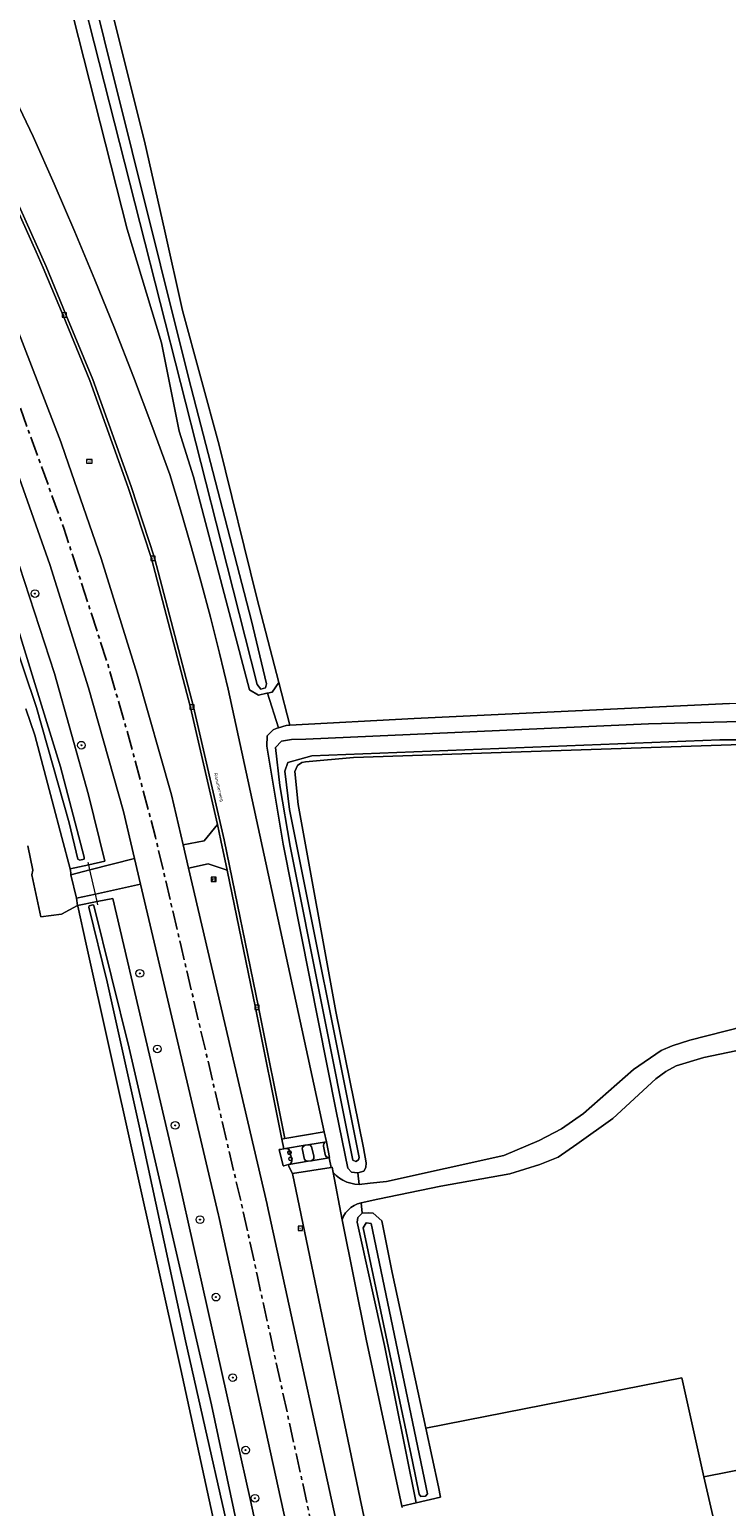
# Model space of a CAD drawing. Header units: metres. Extents: x 229229 to 231729, y 593167 to 595667.
# Tile 110 of 256: x 229836 to 229926, y 595176 to 595367. Entities that reach past the tile are written whole.
import ezdxf
from ezdxf.enums import TextEntityAlignment as Align

# ---------------------------------------------------------------- set-up
doc = ezdxf.new("R2010")
doc.units = ezdxf.units.M
doc.linetypes.add('CENTERX2', pattern=[4, 2.5, -0.5, 0.5, -0.5])
for name, color, linetype, lineweight in [('B-WE-GR-BOOM-S', 90, 'Continuous', 25), ('B-WE-GR-BOUWLAND-GV', 80, 'Continuous', 13), ('B-WE-GR-GRAS-GV', 60, 'Continuous', 13), ('B-WE-GR-GROENVOORZIENING-GV', 80, 'Continuous', 18), ('B-WE-IE-MEUBILAIR_WEGMEUBILAIR-S', 7, 'Continuous', 25), ('B-WE-KW-KUNSTWERK_DUIKER-G', 170, 'Continuous', 18), ('B-WE-OG-TERREIN_ERF-GV', 7, 'Continuous', 18), ('B-WE-OG-TOPOGRAFIE-T18', 10, 'Continuous', 18), ('B-WE-OG-WATER-GV', 130, 'Continuous', 18), ('B-WE-OG-WATER_SLOOT-GV', 120, 'Continuous', 18), ('B-WE-OG-WEG-GV', 7, 'Continuous', 18), ('B-WE-RI-GWA_KOLK-S', 30, 'Continuous', 25), ('B-WE-VH-VERHARDING_ASFALT-GV', 252, 'Continuous', 18), ('B-WE-VH-VERHARDING_BEDRIJFSVLOERPLAAT-GV', 252, 'Continuous', 18), ('B-WE-VH-VERHARDING_GESLOTEN-GV', 252, 'Continuous', 18), ('B-WE-VH-VERHARDING_HALFVERHARDING-GV', 252, 'Continuous', 18), ('B-WE-VH-VERHARDING_OPEN-GV', 252, 'Continuous', 18), ('B-WE-VH-VERHARDING_STRAATBAKSTEEN-GV', 252, 'Continuous', 18), ('B-WE-VW-HECTOMETRERING-S', 7, 'Continuous', 25), ('B-WE-VW-VERKEERSTEKEN_BORD-S', 7, 'Continuous', 25)]:
    doc.layers.add(name, color=color, linetype=linetype, lineweight=lineweight)
doc.layers.add('TOPOT03', color=30, linetype='CENTERX2')
doc.styles.add('NLCS-ISO', font='NLCS-ISO.ttf')
doc.styles.add('NLCS-ISO-ANNOTATIVE-T18', font='NLCS-ISO.ttf', dxfattribs={"height": 1.8})
doc.styles.add('NLCS-ISO-M250-T18', font='NLCS-ISO.ttf', dxfattribs={"height": 0.45})

# ---------------------------------------------------------------- blocks, each defined once
blk = doc.blocks.new('SIE-WEG_VERKEERSBORD-SO')
at = {"color": 0, "linetype": 'ByBlock', "lineweight": 18}
blk.add_lwpolyline([(-1.125, -1.125), (1.125, -1.125), (1.125, 1.125), (-1.125, 1.125)], close=True, dxfattribs=at)
at = {"color": 0, "linetype": 'ByBlock', "lineweight": 18, "style": 'NLCS-ISO'}
blk.add_text('vb', height=1.5, dxfattribs=at).set_placement((0, 0), align=Align.MIDDLE_CENTER)
blk = doc.blocks.new('SAL-VERWIJZING_SYMBOOL-SO')
at = {"color": 0, "linetype": 'ByBlock', "lineweight": -2}
blk.add_circle((0, 0), 0.9, dxfattribs=at)
at = {"color": 0, "linetype": 'ByBlock', "lineweight": -2, "style": 'NLCS-ISO-ANNOTATIVE-T18'}
blk.add_attdef('SYMBOOL', (2.5, -2.5), '', height=1.8, dxfattribs=at)
blk = doc.blocks.new('SIE-WEG_PAAL_HECTOMETERPAAL-SO')
at = {"color": 0, "linetype": 'ByBlock', "lineweight": 18}
blk.add_lwpolyline([(-1.44375, -0.94375), (1.44375, -0.94375), (1.44375, 0.94375), (-1.44375, 0.94375)], close=True, dxfattribs=at)
at = {"color": 0, "linetype": 'ByBlock', "lineweight": 18, "style": 'NLCS-ISO'}
blk.add_text('hm', height=1.5, dxfattribs=at).set_placement((0, 0), align=Align.MIDDLE_CENTER)
blk = doc.blocks.new('SRI-KOLK-SO')
at = {"color": 0, "linetype": 'ByBlock', "lineweight": 18}
blk.add_lwpolyline([(-1.125, -1.125), (1.125, -1.125), (1.125, 1.125), (-1.125, 1.125)], close=True, dxfattribs=at)
at = {"color": 0, "linetype": 'ByBlock', "lineweight": 18, "style": 'NLCS-ISO'}
blk.add_text('k', height=1.5, dxfattribs=at).set_placement((0, 0), align=Align.MIDDLE_CENTER)
blk = doc.blocks.new('SGR-BOOM_01-SO')
at = {"linetype": 'ByBlock', "lineweight": 18}
h = blk.add_hatch(color=0, dxfattribs=at)
h.dxf.hatch_style = 1
edge = h.paths.add_edge_path()
edge.add_arc((0, 0), 0.25, 0, 360)
at = {"color": 0, "linetype": 'ByBlock', "lineweight": 18}
for radius in [2, 0.25]:
    blk.add_circle((0, 0), radius, dxfattribs=at)

msp = doc.modelspace()

# ---------------------------------------------------------------- linework, layer by layer
at = {"layer": 'B-WE-GR-BOUWLAND-GV'}
for points in [[(229845.882, 595372.59), (229850.779, 595352.945), (229853.436, 595341.315), (229855.731, 595331.029), (229860.442, 595313.611), (229865.322, 595293.862), (229868.183, 595282.915), (229869.628, 595277.385), (229885.684, 595278.225), (229926.536, 595280.203), (229944.632, 595280.47), (229948.811, 595280.237), (229947.713, 595286.166), (229946.414, 595286.068), (229945.138, 595286.718), (229944.47, 595288.314), (229940.975, 595305.183), (229938.167, 595320.359), (229930.369, 595363.511), (229927.77, 595377.383)], [(229867.942, 595136.888), (229855.5, 595194.038), (229843.26, 595249.035), (229842.159, 595253.982), (229842.142, 595254.057), (229840.039, 595252.921), (229837.393, 595252.604), (229836.229, 595258.001), (229836.334, 595258.636), (229835.711, 595261.763)]]:
    msp.add_lwpolyline(points, dxfattribs=at)
at = {"layer": 'B-WE-GR-GRAS-GV'}
msp.add_lwpolyline([(229869.628, 595277.385), (229868.183, 595282.915), (229867.319, 595281.665), (229866.718, 595281.53), (229868.13, 595277.026), (229869.124, 595277.359)], close=True, dxfattribs=at)
at = {"layer": 'B-WE-GR-GROENVOORZIENING-GV'}
for points in [[(229833.734, 595359.158), (229836.38, 595353.56), (229839.12, 595347.4), (229841.789, 595341.209), (229844.387, 595334.988), (229846.915, 595328.738), (229849.371, 595322.46), (229851.756, 595316.154), (229854.069, 595309.821), (229855.463, 595305.232), (229856.803, 595300.626), (229858.088, 595296.005), (229859.319, 595291.369), (229860.494, 595286.719), (229861.615, 595282.055), (229874.053, 595224.782), (229874.336, 595223.482), (229874.347, 595223.483), (229874.764, 595221.437), (229874.715, 595221.428), (229874.952, 595220.168), (229875.092, 595220.191), (229875.219, 595219.513), (229875.6, 595219.126), (229876.025, 595218.788), (229876.487, 595218.504), (229876.98, 595218.276), (229877.497, 595218.11), (229878.03, 595218.006), (229878.571, 595217.967), (229878.578, 595217.968), (229878.422, 595219.463), (229878.384, 595219.452), (229877.606, 595219.556), (229877.117, 595220.087), (229875.585, 595227.433), (229868.742, 595262.005), (229866.618, 595274.664), (229866.659, 595276.002), (229867.43, 595276.791), (229867.856, 595276.934), (229868.13, 595277.026), (229866.718, 595281.53), (229866.613, 595281.506), (229865.558, 595281.27), (229864.37, 595281.961), (229857.132, 595309.496), (229855.269, 595315.405), (229852.989, 595326.865), (229848.569, 595341.544), (229841.578, 595369.07)], [(229930.621, 595274.969), (229896.973, 595273.836), (229877.856, 595273.191), (229871.654, 595272.636), (229871.181, 595272.573), (229870.586, 595272.169), (229870.277, 595271.4), (229870.691, 595267.122), (229875.563, 595240.349), (229879.142, 595222.688), (229879.501, 595220.777), (229879.453, 595220.146), (229879.205, 595219.69), (229878.422, 595219.463), (229878.578, 595217.968), (229880.002, 595218.11), (229882.105, 595218.362), (229897.31, 595221.688), (229901.865, 595223.649), (229904.782, 595225.154), (229907.603, 595227.137), (229914.083, 595232.836), (229917.685, 595235.277), (229919.104, 595235.899), (229921.367, 595236.644), (229928.336, 595238.412)], [(229934.346, 595236.731), (229923.2, 595234.379), (229919.626, 595233.329), (229918.264, 595232.583), (229916.978, 595231.623), (229911.435, 595226.476), (229906.742, 595223.172), (229904.352, 595221.498), (229901.976, 595220.523), (229898.071, 595219.355), (229889.133, 595217.759), (229880.988, 595216.052), (229878.844, 595215.602), (229878.951, 595214.235), (229879.742, 595214.306), (229880.405, 595214.248), (229881.535, 595213.269), (229882.847, 595206.591), (229887.202, 595186.439), (229920.332, 595192.947), (229923.213, 595180.154), (229947.905, 595185.005)]]:
    msp.add_lwpolyline(points, dxfattribs=at)
msp.add_lwpolyline([(229881.881, 595197.144), (229878.34, 595213.072), (229878.39, 595213.693), (229878.951, 595214.235), (229878.844, 595215.602), (229878.374, 595215.456), (229877.929, 595215.245), (229877.519, 595214.973), (229877.151, 595214.646), (229876.834, 595214.27), (229876.572, 595213.853), (229876.373, 595213.403), (229879.493, 595197.948), (229884.114, 595176.349), (229885.95, 595176.776)], close=True, dxfattribs=at)
at = {"layer": 'B-WE-KW-KUNSTWERK_DUIKER-G'}
for points in [[(229843.579, 595259.323), (229843.508, 595259.631)], [(229843.732, 595258.656), (229843.579, 595259.323)], [(229844.447, 595255.538), (229843.732, 595258.656)], [(229844.673, 595254.556), (229844.447, 595255.538)], [(229844.773, 595254.119), (229844.673, 595254.556)]]:
    msp.add_lwpolyline(points, dxfattribs=at)
at = {"layer": 'B-WE-OG-TERREIN_ERF-GV'}
for points in [[(229924.476, 595174.547), (229923.213, 595180.154), (229920.332, 595192.947), (229887.202, 595186.439), (229888.841, 595178.852), (229889.121, 595177.515), (229885.95, 595176.776), (229884.114, 595176.349), (229884.153, 595176.16)], [(229962.404, 595162.01), (229957.905, 595185.019), (229948.268, 595183.16), (229947.905, 595185.005), (229923.213, 595180.154), (229924.476, 595174.547)]]:
    msp.add_lwpolyline(points, dxfattribs=at)
at = {"layer": 'B-WE-OG-WATER-GV'}
for points in [[(229824.762, 595429.194), (229837.048, 595394.204), (229860.717, 595301.016), (229865.398, 595282.653), (229865.847, 595282.057), (229866.446, 595282.225), (229866.578, 595282.728), (229864.638, 595290.877), (229856.522, 595322.193), (229838.246, 595395.601), (229826.951, 595430.372)], [(229938.055, 595278.134), (229916.037, 595277.556), (229871.691, 595275.593), (229869.825, 595275.53), (229868.526, 595275.299), (229867.75, 595274.502), (229868.316, 595269.595), (229869.637, 595261.71), (229877.752, 595221.09), (229878.147, 595220.946), (229878.482, 595221.162), (229878.566, 595221.449), (229869.547, 595266.457), (229868.949, 595271.453), (229869.352, 595272.554), (229872.437, 595273.394), (229925.257, 595275.494), (229929.199, 595275.469)]]:
    msp.add_lwpolyline(points, dxfattribs=at)
msp.add_lwpolyline([(229879.111, 595212.359), (229885.491, 595182.113), (229886.342, 595177.895), (229886.545, 595177.584), (229887.156, 595177.62), (229887.444, 595177.955), (229880.138, 595212.904), (229879.488, 595212.988)], close=True, dxfattribs=at)
at = {"layer": 'B-WE-OG-WATER_SLOOT-GV'}
for points in [[(229826.951, 595430.372), (229838.246, 595395.601), (229856.522, 595322.193), (229864.638, 595290.877), (229866.578, 595282.728), (229866.446, 595282.225), (229865.847, 595282.057), (229865.398, 595282.653), (229860.717, 595301.016), (229837.048, 595394.204), (229824.762, 595429.194)], [(229835.182, 595394.077), (229841.578, 595369.07), (229848.569, 595341.544), (229852.989, 595326.865), (229855.269, 595315.405), (229857.132, 595309.496), (229864.37, 595281.961), (229865.558, 595281.27), (229866.613, 595281.506), (229866.718, 595281.53), (229867.319, 595281.665), (229868.183, 595282.915), (229865.322, 595293.862), (229860.442, 595313.611), (229855.731, 595331.029), (229853.436, 595341.315), (229850.779, 595352.945), (229845.882, 595372.59), (229842.343, 595385.849), (229840.846, 595391.258), (229838.525, 595400.367), (229835.738, 595409.23)], [(229831.893, 595297.96), (229836.761, 595282.2), (229839.91, 595272.007), (229843.006, 595260.296), (229843.006, 595260.043), (229842.41, 595259.899), (229842.191, 595260.037), (229841.041, 595264.752), (229836.818, 595279.665), (229830.179, 595299.304)], [(229830.179, 595299.304), (229836.818, 595279.665), (229841.041, 595264.752), (229842.191, 595260.037), (229842.41, 595259.899), (229843.006, 595260.043), (229843.006, 595260.296), (229839.91, 595272.007), (229836.761, 595282.2), (229831.893, 595297.96)], [(229835.433, 595279.495), (229836.615, 595276.091), (229838.853, 595267.597), (229840.09, 595262.863), (229841.157, 595258.783), (229843.579, 595259.323), (229845.678, 595259.791), (229843.555, 595268.375), (229839.164, 595284.076), (229834.613, 595297.972)], [(229926.536, 595280.203), (229885.684, 595278.225), (229869.628, 595277.385), (229869.124, 595277.359), (229868.13, 595277.026), (229867.856, 595276.934), (229867.43, 595276.791), (229866.659, 595276.002), (229866.618, 595274.664), (229868.742, 595262.005), (229875.585, 595227.433), (229877.117, 595220.087), (229877.606, 595219.556), (229878.384, 595219.452), (229878.422, 595219.463), (229879.205, 595219.69), (229879.453, 595220.146), (229879.501, 595220.777), (229879.142, 595222.688), (229875.563, 595240.349), (229870.691, 595267.122), (229870.277, 595271.4), (229870.586, 595272.169), (229871.181, 595272.573), (229871.654, 595272.636), (229877.856, 595273.191), (229896.973, 595273.836), (229930.621, 595274.969)], [(229929.199, 595275.469), (229925.257, 595275.494), (229872.437, 595273.394), (229869.352, 595272.554), (229868.949, 595271.453), (229869.547, 595266.457), (229878.566, 595221.449), (229878.482, 595221.162), (229878.147, 595220.946), (229877.752, 595221.09), (229869.637, 595261.71), (229868.316, 595269.595), (229867.75, 595274.502), (229868.526, 595275.299), (229869.825, 595275.53), (229871.691, 595275.593), (229916.037, 595277.556), (229938.055, 595278.134)]]:
    msp.add_lwpolyline(points, dxfattribs=at)
for points in [[(229842.142, 595254.057), (229842.159, 595253.982), (229843.26, 595249.035), (229855.5, 595194.038), (229867.942, 595136.888), (229871.038, 595122.592), (229872.934, 595113.832), (229880.801, 595077.501), (229888.008, 595044.434), (229894.924, 595008.975), (229895.559, 595005.722), (229895.82, 595004.553), (229899.317, 595004.813), (229901.551, 595004.979), (229892.897, 595046.805), (229864.513, 595177.093), (229855.256, 595218.475), (229846.702, 595254.956), (229844.673, 595254.556)], [(229843.597, 595253.837), (229843.638, 595254.03), (229844.118, 595254.148), (229844.25, 595254.044), (229848.805, 595235.596), (229859.458, 595189.468), (229869.302, 595143.209), (229877.071, 595106.695), (229890.099, 595046.809), (229898.965, 595006.801), (229898.889, 595006.312), (229898.041, 595006.19), (229897.627, 595006.661), (229891.386, 595035.083), (229887.247, 595053.938), (229878.726, 595094.709), (229869.793, 595136.625), (229863.644, 595164.37), (229856.088, 595197.745), (229850.117, 595225.535), (229845.983, 595244.198)], [(229845.983, 595244.198), (229850.117, 595225.535), (229856.088, 595197.745), (229863.644, 595164.37), (229869.793, 595136.625), (229878.726, 595094.709), (229887.247, 595053.938), (229891.386, 595035.083), (229897.627, 595006.661), (229898.041, 595006.19), (229898.889, 595006.312), (229898.965, 595006.801), (229890.099, 595046.809), (229877.071, 595106.695), (229869.302, 595143.209), (229859.458, 595189.468), (229848.805, 595235.596), (229844.25, 595254.044), (229844.118, 595254.148), (229843.638, 595254.03), (229843.597, 595253.837)], [(229885.95, 595176.776), (229889.121, 595177.515), (229888.841, 595178.852), (229887.202, 595186.439), (229882.847, 595206.591), (229881.535, 595213.269), (229880.405, 595214.248), (229879.742, 595214.306), (229878.951, 595214.235), (229878.39, 595213.693), (229878.34, 595213.072), (229881.881, 595197.144)], [(229879.111, 595212.359), (229879.488, 595212.988), (229880.138, 595212.904), (229887.444, 595177.955), (229887.156, 595177.62), (229886.545, 595177.584), (229886.342, 595177.895), (229885.491, 595182.113)]]:
    msp.add_lwpolyline(points, close=True, dxfattribs=at)
at = {"layer": 'B-WE-OG-WEG-GV'}
for points in [[(229834.264, 595328.804), (229839.951, 595314.021), (229840.557, 595312.275), (229845.184, 595298.939), (229849.858, 595283.971), (229854.299, 595268.355), (229855.809, 595261.883), (229858.54, 595262.401), (229860.226, 595264.517), (229856.746, 595279.672), (229851.686, 595298.931), (229848.682, 595308.135), (229843.725, 595321.975), (229840.253, 595330.379), (229837.695, 595336.57), (229836.775, 595338.615), (229829.718, 595354.298)], [(229834.613, 595297.972), (229839.164, 595284.076), (229843.555, 595268.375), (229845.678, 595259.791), (229843.579, 595259.323), (229841.157, 595258.783), (229841.242, 595258.262), (229841.279, 595258.039), (229843.732, 595258.656), (229849.518, 595260.113), (229848.076, 595266.232), (229843.567, 595282.227), (229838.548, 595298.156), (229834.353, 595310.027)], [(229881.105, 595166.105), (229878.728, 595177.279), (229869.97, 595219.371), (229869.485, 595220.294), (229869.425, 595220.528), (229868.838, 595220.384), (229868.737, 595220.359), (229868.234, 595222.465), (229868.363, 595222.489), (229868.823, 595222.575), (229868.568, 595223.841), (229865.144, 595240.821), (229861.49, 595258.608), (229859.055, 595259.449), (229856.514, 595258.864), (229866.665, 595215.372), (229866.671, 595215.345), (229888.007, 595117.673)], [(229871.794, 595161.839), (229860.432, 595213.813), (229860.388, 595214), (229850.301, 595256.792), (229844.447, 595255.538), (229841.993, 595255.012), (229842.142, 595254.057), (229844.673, 595254.556), (229846.702, 595254.956), (229855.256, 595218.475), (229864.513, 595177.093), (229892.897, 595046.805)]]:
    msp.add_lwpolyline(points, dxfattribs=at)
at = {"layer": 'B-WE-VH-VERHARDING_ASFALT-GV'}
for points in [[(229830.082, 595354.462), (229838.065, 595336.723), (229840.627, 595330.521), (229844.098, 595322.119), (229849.064, 595308.255), (229852.074, 595299.029), (229857.134, 595279.768), (229861.088, 595262.551), (229865.536, 595240.899), (229868.96, 595223.92), (229874.053, 595224.782), (229861.615, 595282.055), (229860.494, 595286.719), (229859.319, 595291.369), (229858.088, 595296.005), (229856.803, 595300.626), (229855.463, 595305.232), (229854.069, 595309.821), (229851.756, 595316.154), (229849.371, 595322.46), (229846.915, 595328.738), (229844.387, 595334.988), (229841.789, 595341.209), (229839.12, 595347.4), (229836.38, 595353.56), (229833.734, 595359.158)], [(229888.007, 595117.673), (229866.671, 595215.345), (229866.665, 595215.372), (229856.514, 595258.864), (229855.809, 595261.883), (229854.299, 595268.355), (229849.858, 595283.971), (229845.184, 595298.939), (229840.557, 595312.275), (229839.951, 595314.021), (229834.264, 595328.804)], [(229834.353, 595310.027), (229838.548, 595298.156), (229843.567, 595282.227), (229848.076, 595266.232), (229849.518, 595260.113), (229850.301, 595256.792), (229860.388, 595214), (229860.432, 595213.813), (229871.794, 595161.839)]]:
    msp.add_lwpolyline(points, dxfattribs=at)
at = {"layer": 'B-WE-VH-VERHARDING_BEDRIJFSVLOERPLAAT-GV'}
msp.add_lwpolyline([(229829.718, 595354.298), (229836.775, 595338.615), (229837.695, 595336.57), (229840.253, 595330.379), (229843.725, 595321.975), (229848.682, 595308.135), (229851.686, 595298.931), (229856.746, 595279.672), (229860.226, 595264.517), (229860.696, 595262.471), (229861.49, 595258.608), (229865.144, 595240.821), (229868.568, 595223.841), (229868.96, 595223.92), (229865.536, 595240.899), (229861.088, 595262.551), (229857.134, 595279.768), (229852.074, 595299.029), (229849.064, 595308.255), (229844.098, 595322.119), (229840.627, 595330.521), (229838.065, 595336.723), (229830.082, 595354.462)], dxfattribs=at)
at = {"layer": 'B-WE-VH-VERHARDING_GESLOTEN-GV'}
msp.add_lwpolyline([(229884.153, 595176.16), (229884.114, 595176.349), (229879.493, 595197.948), (229876.373, 595213.403), (229875.219, 595219.513), (229875.092, 595220.191), (229874.952, 595220.168), (229869.97, 595219.371), (229878.728, 595177.279), (229881.105, 595166.105)], dxfattribs=at)
at = {"layer": 'B-WE-VH-VERHARDING_HALFVERHARDING-GV'}
for points in [[(229835.711, 595261.763), (229836.334, 595258.636), (229836.229, 595258.001), (229837.393, 595252.604), (229840.039, 595252.921), (229842.142, 595254.057), (229841.993, 595255.012), (229841.279, 595258.039), (229841.242, 595258.262), (229841.157, 595258.783), (229840.09, 595262.863), (229838.853, 595267.597), (229836.615, 595276.091), (229835.433, 595279.495)], [(229928.336, 595238.412), (229921.367, 595236.644), (229919.104, 595235.899), (229917.685, 595235.277), (229914.083, 595232.836), (229907.603, 595227.137), (229904.782, 595225.154), (229901.865, 595223.649), (229897.31, 595221.688), (229882.105, 595218.362), (229880.002, 595218.11), (229878.578, 595217.968), (229878.571, 595217.967), (229878.03, 595218.006), (229877.497, 595218.11), (229876.98, 595218.276), (229876.487, 595218.504), (229876.025, 595218.788), (229875.6, 595219.126), (229875.219, 595219.513), (229876.373, 595213.403), (229876.572, 595213.853), (229876.834, 595214.27), (229877.151, 595214.646), (229877.519, 595214.973), (229877.929, 595215.245), (229878.374, 595215.456), (229878.844, 595215.602), (229880.988, 595216.052), (229889.133, 595217.759), (229898.071, 595219.355), (229901.976, 595220.523), (229904.352, 595221.498), (229906.742, 595223.172), (229911.435, 595226.476), (229916.978, 595231.623), (229918.264, 595232.583), (229919.626, 595233.329), (229923.2, 595234.379), (229934.346, 595236.731)]]:
    msp.add_lwpolyline(points, dxfattribs=at)
at = {"layer": 'B-WE-VH-VERHARDING_OPEN-GV'}
for points in [[(229874.053, 595224.782), (229868.96, 595223.92), (229868.568, 595223.841), (229868.823, 595222.575), (229869.056, 595222.616), (229871.591, 595223.032), (229871.959, 595223.092), (229874.336, 595223.482)], [(229871.234, 595222.437), (229871.217, 595222.591), (229871.25, 595222.742), (229871.329, 595222.875), (229871.447, 595222.975), (229871.591, 595223.032), (229869.056, 595222.616), (229869.202, 595222.612), (229869.341, 595222.566), (229869.461, 595222.482), (229869.55, 595222.367), (229869.603, 595222.23), (229869.85, 595221.134), (229869.867, 595220.981), (229869.834, 595220.83), (229869.755, 595220.698), (229869.638, 595220.598), (229869.495, 595220.54), (229871.999, 595220.966), (229871.856, 595220.971), (229871.72, 595221.019), (229871.606, 595221.105), (229871.522, 595221.222), (229871.477, 595221.358)], [(229872.468, 595222.699), (229872.424, 595222.833), (229872.343, 595222.948), (229872.231, 595223.034), (229872.1, 595223.083), (229871.959, 595223.092), (229871.591, 595223.032), (229871.447, 595222.975), (229871.329, 595222.875), (229871.25, 595222.742), (229871.217, 595222.591), (229871.234, 595222.437), (229871.477, 595221.358), (229871.522, 595221.222), (229871.606, 595221.105), (229871.72, 595221.019), (229871.856, 595220.971), (229871.999, 595220.966), (229872.356, 595221.027), (229872.499, 595221.085), (229872.616, 595221.185), (229872.695, 595221.317), (229872.728, 595221.468), (229872.711, 595221.621)], [(229873.986, 595222.905), (229873.972, 595223.054), (229874.006, 595223.2), (229874.083, 595223.328), (229874.197, 595223.425), (229874.336, 595223.482), (229871.959, 595223.092), (229872.1, 595223.083), (229872.231, 595223.034), (229872.343, 595222.948), (229872.424, 595222.833), (229872.468, 595222.699), (229872.711, 595221.621), (229872.728, 595221.468), (229872.695, 595221.317), (229872.616, 595221.185), (229872.499, 595221.085), (229872.356, 595221.027), (229874.715, 595221.428), (229874.568, 595221.434), (229874.43, 595221.484), (229874.314, 595221.574), (229874.231, 595221.695), (229874.189, 595221.836)], [(229874.347, 595223.483), (229874.336, 595223.482), (229874.197, 595223.425), (229874.083, 595223.328), (229874.006, 595223.2), (229873.972, 595223.054), (229873.986, 595222.905), (229874.189, 595221.836), (229874.231, 595221.695), (229874.314, 595221.574), (229874.43, 595221.484), (229874.568, 595221.434), (229874.715, 595221.428), (229874.764, 595221.437)], [(229869.603, 595222.23), (229869.55, 595222.367), (229869.461, 595222.482), (229869.341, 595222.566), (229869.202, 595222.612), (229869.056, 595222.616), (229868.823, 595222.575), (229868.363, 595222.489), (229868.234, 595222.465), (229868.737, 595220.359), (229868.838, 595220.384), (229869.425, 595220.528), (229869.495, 595220.54), (229869.638, 595220.598), (229869.755, 595220.698), (229869.834, 595220.83), (229869.867, 595220.981), (229869.85, 595221.134)], [(229872.356, 595221.027), (229871.999, 595220.966), (229869.495, 595220.54), (229869.425, 595220.528), (229869.485, 595220.294), (229869.97, 595219.371), (229874.952, 595220.168), (229874.715, 595221.428)]]:
    msp.add_lwpolyline(points, close=True, dxfattribs=at)
at = {"layer": 'B-WE-VH-VERHARDING_STRAATBAKSTEEN-GV'}
for points in [[(229860.226, 595264.517), (229858.54, 595262.401), (229855.809, 595261.883), (229856.514, 595258.864), (229859.055, 595259.449), (229861.49, 595258.608), (229860.696, 595262.471)], [(229849.518, 595260.113), (229843.732, 595258.656), (229841.279, 595258.039), (229841.993, 595255.012), (229844.447, 595255.538), (229850.301, 595256.792)]]:
    msp.add_lwpolyline(points, close=True, dxfattribs=at)
at = {"layer": 'TOPOT03', "flags": 128}
msp.add_lwpolyline([(230588.75, 593473.421), (230581.964, 593477.495), (230576.478, 593480.779), (230568.5, 593485.467), (230562.317, 593489.176), (230555.737, 593493.058), (230549.49, 593496.741), (230542.237, 593501.025), (230534.83, 593505.334), (230528.803, 593508.84), (230522.598, 593512.386), (230513.669, 593517.499), (230507.123, 593521.21), (230498.704, 593525.982), (230490.641, 593530.517), (230485.092, 593533.579), (230479.555, 593536.798), (230471.284, 593541.66), (230464.876, 593545.569), (230460.484, 593548.31), (230450.856, 593554.42), (230442.88, 593559.699), (230435.108, 593565.298), (230428.304, 593570.123), (230421.778, 593574.872), (230417.708, 593577.983), (230414.117, 593580.743), (230410.504, 593583.528), (230406.046, 593587.019), (230398.606, 593593.041), (230393.072, 593597.73), (230389.05, 593600.941), (230381.784, 593607.032), (230378.158, 593610.2), (230372.234, 593615.023), (230368.289, 593618.273), (230362.646, 593622.77), (230358.78, 593625.947), (230355.446, 593628.708), (230351.867, 593631.658), (230347.963, 593634.737), (230342.651, 593639.061), (230337.461, 593643.401), (230333.992, 593646.29), (230328.866, 593650.381), (230305.619, 593669.88), (230299.281, 593675.194), (230292.956, 593680.508), (230288.686, 593684.155), (230281.596, 593690.121), (230274.272, 593696.282), (230269.932, 593699.884), (230264.902, 593704.105), (230260.978, 593707.315), (230256.83, 593710.842), (230252.285, 593714.72), (230247.918, 593718.329), (230243.312, 593722.236), (230236.405, 593727.995), (230228.919, 593734.237), (230224.506, 593737.917), (230218.038, 593743.419), (230213.918, 593747.031), (230209.506, 593750.899), (230203.144, 593756.734), (230200.468, 593759.17), (230196.535, 593762.766), (230191.257, 593767.923), (230185.473, 593773.981), (230183.357, 593776.209), (230179.489, 593780.494), (230177.296, 593783.011), (230173.729, 593787.317), (230170.923, 593790.744), (230169.611, 593792.38), (230167.121, 593795.633), (230163.928, 593800.087), (230160.736, 593804.739), (230157.649, 593809.431), (230154.94, 593813.707), (230153.355, 593816.244), (230151.308, 593819.709), (230148.743, 593824.065), (230146.488, 593828.037), (230144.703, 593831.264), (230141.978, 593836.549), (230139.558, 593841.168), (230137.378, 593845.459), (230134.651, 593851.025), (230130.937, 593858.779), (230126.8, 593867.416), (230123.25, 593875.038), (230119.946, 593882.058), (230116.836, 593888.662), (230113.604, 593895.641), (230110.11, 593903.063), (230107.168, 593909.419), (230105.502, 593913.006), (230102.387, 593919.657), (230098.055, 593929.051), (230096.234, 593932.905), (230093.883, 593937.974), (230090.521, 593945.181), (230088.935, 593948.597), (230086.743, 593953.318), (230084.926, 593957.228), (230081.89, 593963.759), (230078.822, 593970.448), (230076.695, 593975.1), (230074.104, 593980.667), (230069.332, 593990.974), (230065.68, 593998.808), (230060.417, 594010.013), (230056.644, 594018.034), (230050.029, 594032.147), (230047.28, 594038.125), (230043.621, 594045.817), (230039.587, 594054.71), (230037.774, 594058.575), (230032.725, 594069.34), (230029.104, 594077.213), (230026.701, 594082.363), (230025.043, 594085.986), (230023.055, 594090.516), (230020.504, 594096.168), (230015.542, 594107.837), (230014.37, 594110.673), (230012.811, 594114.511), (230010.499, 594120.378), (230008.653, 594125.509), (230005.73, 594133.857), (230004.662, 594136.937), (230002.992, 594141.768), (230002.124, 594144.48), (230000.035, 594151.143), (229998.555, 594155.926), (229996.989, 594161.359), (229993.518, 594173.199), (229988.977, 594188.799), (229984.46, 594204.354), (229982.471, 594211.43), (229981.206, 594215.708), (229977.262, 594229.133), (229972.676, 594244.862), (229966.879, 594264.602), (229965.162, 594270.492), (229963.059, 594277.634), (229961.573, 594282.76), (229959.827, 594288.512), (229957.989, 594294.362), (229953.018, 594309.634), (229951.185, 594315.172), (229949.25, 594321.054), (229947.164, 594327.657), (229944.961, 594335.447), (229942.365, 594344.21), (229940.144, 594351.544), (229938.712, 594356.593), (229936.739, 594363.37), (229935.171, 594368.663), (229933.37, 594374.619), (229932.56, 594377.479), (229931.341, 594381.919), (229930.123, 594386.151), (229928.25, 594392.615), (229927.228, 594396.441), (229926.091, 594401), (229924.842, 594406.161), (229922.59, 594415.455), (229921.124, 594421.466), (229919.799, 594426.61), (229917.939, 594433.532), (229916.938, 594437.224), (229916.137, 594440.029), (229914.704, 594444.762), (229912.882, 594451.146), (229910.154, 594460.89), (229908.41, 594466.862), (229906.888, 594472.001), (229905.76, 594475.879), (229904.663, 594479.721), (229903.87, 594482.578), (229902.835, 594486.179), (229901.128, 594491.919), (229900.076, 594495.689), (229899.001, 594499.372), (229898.037, 594503.08), (229896.864, 594507.517), (229895.731, 594512.469), (229894.506, 594517.859), (229893.556, 594522.46), (229892.971, 594525.6), (229892.206, 594529.959), (229891.601, 594533.493), (229891.163, 594536.037), (229884.621, 594578.262), (229884.177, 594581.224), (229883.14, 594587.971), (229882.268, 594593.557), (229881.732, 594597.051), (229880.734, 594603.534), (229879.814, 594609.601), (229879.333, 594613.012), (229878.351, 594621.016), (229877.505, 594628.307), (229876.949, 594633.383), (229876.579, 594636.742), (229876.302, 594639.558), (229875.952, 594644.84), (229875.851, 594646.636), (229875.678, 594649.674), (229875.577, 594652.263), (229875.51, 594654.868), (229875.468, 594658.825), (229875.493, 594664.765), (229875.542, 594667.758), (229875.788, 594673.644), (229876.226, 594682.005), (229876.821, 594690.216), (229877.382, 594697.338), (229878.075, 594704.673), (229879.402, 594713.197), (229880.398, 594719.727), (229880.85, 594722.805), (229883.784, 594742.752), (229888.024, 594765.948), (229891.82, 594782.807), (229893.515, 594791.213), (229894.008, 594794.329), (229894.875, 594800.16), (229899.118, 594825.063), (229903.536, 594849.025), (229908.229, 594876.206), (229911.439, 594897.367), (229913.29, 594912.416), (229914.303, 594924.137), (229914.88, 594935.062), (229914.941, 594947.374), (229914.652, 594956.989), (229914.068, 594965.666), (229913.359, 594973.759), (229912.485, 594981.736), (229911.911, 594986.482), (229910.755, 594994.79), (229909.833, 595000.611), (229908.847, 595005.977), (229908.165, 595009.587), (229906.22, 595019.064), (229896.375, 595064.378), (229887.402, 595105.255), (229885.371, 595114.51), (229874.899, 595162.656), (229865.414, 595206.057), (229863.552, 595214.579), (229855.54, 595248.733), (229852.218, 595262.898), (229848.95, 595275.196), (229846.021, 595285.304), (229840.347, 595302.891), (229834.518, 595318.981), (229829.715, 595331.137), (229826.529, 595338.475), (229823.21, 595345.921), (229819.534, 595353.643), (229815.715, 595361.164), (229811.713, 595368.727), (229807.607, 595376.356), (229803.553, 595383.45), (229799.383, 595390.632), (229795.008, 595397.639), (229790.482, 595404.6), (229785.956, 595411.562), (229781.277, 595418.482), (229771.471, 595432.026), (229762.174, 595443.874), (229756.018, 595451.269), (229743.066, 595466.389), (229731.578, 595479.189), (229720.407, 595491.538), (229704.52, 595508.552), (229688.357, 595525.887), (229679.753, 595535.103), (229675.915, 595539.254), (229673.382, 595541.88), (229665.201, 595550.677), (229656.659, 595559.641), (229649.528, 595566.518), (229638.224, 595576.909), (229633.696, 595580.883), (229624.091, 595588.859), (229619.905, 595592.542), (229611.132, 595600.257), (229609.242, 595602), (229587.66, 595621.7)], dxfattribs=at)

# ---------------------------------------------------------------- block references
at = {"layer": 'B-WE-GR-BOOM-S', "xscale": 0.25, "yscale": 0.25, "zscale": 0.25}
for p in [(229836.623, 595294.409), (229842.632, 595274.789), (229850.191, 595245.271), (229852.457, 595235.499), (229854.77, 595225.605), (229857.982, 595213.411), (229860.039, 595203.386), (229862.22, 595192.977), (229863.882, 595183.592), (229865.098, 595177.365)]:
    msp.add_blockref('SGR-BOOM_01-SO', p, dxfattribs=at)
at = {"layer": 'B-WE-IE-MEUBILAIR_WEGMEUBILAIR-S', "xscale": 0.25, "yscale": 0.25, "zscale": 0.25}
for p in [(229869.566, 595222.076), (229869.702, 595221.281)]:
    msp.add_blockref('SAL-VERWIJZING_SYMBOOL-SO', p, dxfattribs=at)
at = {"layer": 'B-WE-RI-GWA_KOLK-S', "xscale": 0.25, "yscale": 0.25, "zscale": 0.25}
for p in [(229840.44, 595330.45), (229851.88, 595298.98), (229856.94, 595279.72), (229865.34, 595240.86), (229870.959, 595212.299)]:
    msp.add_blockref('SRI-KOLK-SO', p, dxfattribs=at)
at = {"layer": 'B-WE-VW-HECTOMETRERING-S', "xscale": 0.25, "yscale": 0.25, "zscale": 0.25}
msp.add_blockref('SIE-WEG_PAAL_HECTOMETERPAAL-SO', (229843.643, 595311.526), dxfattribs=at)
at = {"layer": 'B-WE-VW-VERKEERSTEKEN_BORD-S', "xscale": 0.25, "yscale": 0.25, "zscale": 0.25}
for p in [(229859.726, 595257.444), (229859.774, 595257.456)]:
    msp.add_blockref('SIE-WEG_VERKEERSBORD-SO', p, dxfattribs=at)

# ---------------------------------------------------------------- texts
at = {"layer": 'B-WE-OG-TOPOGRAFIE-T18', "style": 'NLCS-ISO-M250-T18'}
msp.add_text('Ranumerweg', height=0.45, rotation=283.6, dxfattribs=at).set_placement((229860.375, 595269.343), align=Align.MIDDLE)

doc.saveas('drawing.dxf')
